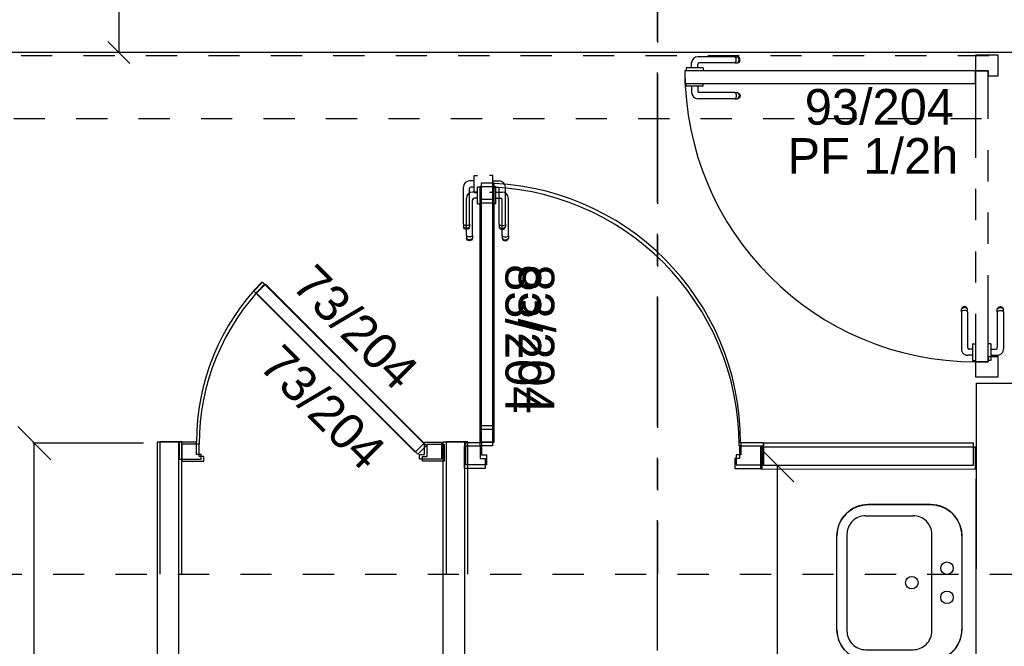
# Model space of a CAD drawing. Header units: millimetres. Extents: x -15 to 127, y -65 to 67.
# Tile 206 of 256: x 9.41 to 12.56, y 20.29 to 22.3. Entities that reach past the tile are written whole.
import ezdxf

# ---------------------------------------------------------------- set-up
doc = ezdxf.new("R2010")
doc.units = ezdxf.units.MM
doc.header["$MEASUREMENT"] = 0
for name, pattern in [('PC_DASH_1', [0.638889, 0.277778, -0.083333, 0.055556, -0.083333, 0.055556, -0.083333]), ('PC_DASH_2', [0.125, 0.055556, -0.069444]), ('PC_DASH_4', [0.638889, 0.416667, -0.083333, 0.055556, -0.083333]), ('PC_DASH_5', [0.069444, 0.027778, -0.041667]), ('PC_DASH_6', [0.638889, 0.416667, -0.083333, 0.055556, -0.083333])]:
    doc.linetypes.add(name, pattern=pattern)
doc.layers.add('structure rdc', color=7, linetype='Continuous')
doc.styles.get("Standard").update_dxf_attribs({"font": 'BKANT.TTF'})

# ---------------------------------------------------------------- blocks, each defined once
blk = doc.blocks.new('PD_8973')
at = {"layer": 'structure rdc', "color": 0}
for p, q in [((11.5835, -24.1626), (11.5835, -24.1474)), ((11.6032, -24.1626), (11.6032, -24.1521)), ((11.7225, -24.1274), (11.6035, -24.1274)), ((11.7225, -24.1471), (11.6082, -24.1471)), ((11.7225, -24.1274), (11.7286, -24.1274)), ((11.7225, -24.1471), (11.7286, -24.1471)), ((11.7255, -24.1308), (11.7242, -24.1286)), ((11.7242, -24.1459), (11.7255, -24.1437)), ((11.7264, -24.1338), (11.7255, -24.1308)), ((11.7255, -24.1437), (11.7264, -24.1407)), ((11.7268, -24.1373), (11.7264, -24.1338)), ((11.7264, -24.1407), (11.7268, -24.1373)), ((11.7286, -24.1274), (11.7308, -24.1274)), ((11.7286, -24.1471), (11.7308, -24.1471)), ((11.7341, -24.1286), (11.7308, -24.1274)), ((11.7308, -24.1471), (11.7341, -24.1459)), ((11.734, -24.1308), (11.7316, -24.1286)), ((11.7316, -24.1459), (11.734, -24.1437)), ((11.7355, -24.1338), (11.734, -24.1308)), ((11.734, -24.1437), (11.7355, -24.1407)), ((11.7368, -24.1308), (11.7341, -24.1286)), ((11.7341, -24.1459), (11.7368, -24.1437)), ((11.7361, -24.1373), (11.7355, -24.1338)), ((11.7355, -24.1407), (11.7361, -24.1373)), ((11.7385, -24.1338), (11.7368, -24.1308)), ((11.7368, -24.1437), (11.7385, -24.1407)), ((11.7391, -24.1373), (11.7385, -24.1338)), ((11.7385, -24.1407), (11.7391, -24.1373)), ((11.5679, -24.1626), (11.5663, -24.1626)), ((11.5663, -24.1626), (11.5663, -24.1627)), ((11.5663, -24.1627), (11.5663, -24.1725)), ((11.5663, -24.1725), (11.5663, -24.1727)), ((11.5726, -24.1626), (11.5679, -24.1626)), ((11.5798, -24.1626), (11.5726, -24.1626)), ((11.5886, -24.1626), (11.5798, -24.1626)), ((11.598, -24.1626), (11.5886, -24.1626)), ((11.6068, -24.1626), (11.598, -24.1626)), ((11.614, -24.1626), (11.6068, -24.1626)), ((11.6187, -24.1626), (11.614, -24.1626)), ((11.6204, -24.1626), (11.6187, -24.1626)), ((11.6204, -24.1626), (11.6204, -24.1627)), ((11.6204, -24.1627), (11.6204, -24.1725)), ((11.6204, -24.1725), (11.6204, -24.1727))]:
    blk.add_line(p, q, dxfattribs=at)
for centre, radius in [((11.6035, -24.1474), 0.02), ((11.6082, -24.1521), 0.00501)]:
    blk.add_arc(centre, radius, 90, 180, dxfattribs=at)
blk = doc.blocks.new('PD_8974')
at = {"layer": 'structure rdc', "color": 0}
for p, q in [((11.5663, -24.2118), (11.5663, -24.2117)), ((11.5663, -24.2216), (11.5663, -24.2118)), ((11.6204, -24.2118), (11.6204, -24.2117)), ((11.6204, -24.2216), (11.6204, -24.2118)), ((11.5663, -24.2217), (11.5663, -24.2216)), ((11.5679, -24.2217), (11.5663, -24.2217)), ((11.5726, -24.2217), (11.5679, -24.2217)), ((11.5798, -24.2217), (11.5726, -24.2217)), ((11.5886, -24.2217), (11.5798, -24.2217)), ((11.5835, -24.2217), (11.5835, -24.242)), ((11.598, -24.2217), (11.5886, -24.2217)), ((11.6068, -24.2217), (11.598, -24.2217)), ((11.6032, -24.2217), (11.6032, -24.2373)), ((11.614, -24.2217), (11.6068, -24.2217)), ((11.7225, -24.2423), (11.6082, -24.2423)), ((11.6187, -24.2217), (11.614, -24.2217)), ((11.6204, -24.2217), (11.6187, -24.2217)), ((11.6204, -24.2217), (11.6204, -24.2216)), ((11.7225, -24.2423), (11.7286, -24.2423)), ((11.7242, -24.2435), (11.7255, -24.2458)), ((11.7255, -24.2458), (11.7264, -24.2488)), ((11.7264, -24.2488), (11.7268, -24.2522)), ((11.7286, -24.2423), (11.7308, -24.2423)), ((11.7308, -24.2423), (11.7341, -24.2435)), ((11.7316, -24.2435), (11.734, -24.2458)), ((11.734, -24.2458), (11.7355, -24.2488)), ((11.7341, -24.2435), (11.7368, -24.2458)), ((11.7355, -24.2488), (11.7361, -24.2522)), ((11.7368, -24.2458), (11.7385, -24.2488)), ((11.7385, -24.2488), (11.7391, -24.2522)), ((11.7225, -24.2621), (11.6035, -24.2621)), ((11.7225, -24.2621), (11.7286, -24.2621)), ((11.7255, -24.2586), (11.7242, -24.2609)), ((11.7264, -24.2556), (11.7255, -24.2586)), ((11.7268, -24.2522), (11.7264, -24.2556)), ((11.7286, -24.2621), (11.7308, -24.2621)), ((11.7341, -24.2609), (11.7308, -24.2621)), ((11.734, -24.2586), (11.7316, -24.2609)), ((11.7355, -24.2556), (11.734, -24.2586)), ((11.7368, -24.2586), (11.7341, -24.2609)), ((11.7361, -24.2522), (11.7355, -24.2556)), ((11.7385, -24.2556), (11.7368, -24.2586)), ((11.7391, -24.2522), (11.7385, -24.2556))]:
    blk.add_line(p, q, dxfattribs=at)
for centre, radius in [((11.6035, -24.242), 0.02), ((11.6082, -24.2373), 0.00501)]:
    blk.add_arc(centre, radius, 180, 270, dxfattribs=at)
blk = doc.blocks.new('PD_8972')
at = {"layer": 'structure rdc'}
for name in ['PD_8973', 'PD_8974']:
    blk.add_blockref(name, (0, 0), dxfattribs=at)
blk = doc.blocks.new('PD_8977')
at = {"layer": 'structure rdc', "color": 0, "linetype": 'PC_DASH_1'}
for p, q in [((12.4491, -24.9323), (12.4479, -24.9355)), ((12.4479, -24.9377), (12.4479, -24.9355)), ((12.4479, -24.9439), (12.4479, -24.9377)), ((12.4479, -24.9439), (12.4479, -25.0629)), ((12.4514, -24.9296), (12.4491, -24.9323)), ((12.4514, -24.9324), (12.4491, -24.9348)), ((12.4514, -24.9408), (12.4491, -24.9422)), ((12.4544, -24.9279), (12.4514, -24.9296)), ((12.4544, -24.9309), (12.4514, -24.9324)), ((12.4544, -24.9399), (12.4514, -24.9408)), ((12.4578, -24.9273), (12.4544, -24.9279)), ((12.4578, -24.9303), (12.4544, -24.9309)), ((12.4578, -24.9396), (12.4544, -24.9399)), ((12.4612, -24.9279), (12.4578, -24.9273)), ((12.4612, -24.9309), (12.4578, -24.9303)), ((12.4612, -24.9399), (12.4578, -24.9396)), ((12.4642, -24.9296), (12.4612, -24.9279)), ((12.4642, -24.9324), (12.4612, -24.9309)), ((12.4642, -24.9408), (12.4612, -24.9399)), ((12.4665, -24.9323), (12.4642, -24.9296)), ((12.4665, -24.9348), (12.4642, -24.9324)), ((12.4665, -24.9422), (12.4642, -24.9408)), ((12.4677, -24.9355), (12.4665, -24.9323)), ((12.4677, -24.9377), (12.4677, -24.9355)), ((12.4677, -24.9439), (12.4677, -24.9377)), ((12.4677, -24.9439), (12.4677, -25.0582)), ((12.4832, -25.0632), (12.4727, -25.0632)), ((12.4832, -25.046), (12.4832, -25.0476)), ((12.4832, -25.046), (12.4833, -25.046)), ((12.4832, -25.0476), (12.4832, -25.0523)), ((12.4832, -25.0523), (12.4832, -25.0595)), ((12.4832, -25.0595), (12.4832, -25.0683)), ((12.4832, -25.0683), (12.4832, -25.0777)), ((12.4833, -25.046), (12.4931, -25.046)), ((12.4931, -25.046), (12.4932, -25.046)), ((12.4832, -25.0829), (12.468, -25.0829)), ((12.4832, -25.0777), (12.4832, -25.0866)), ((12.4832, -25.0866), (12.4832, -25.0938)), ((12.4832, -25.0938), (12.4832, -25.0984)), ((12.4832, -25.0984), (12.4832, -25.1001)), ((12.4832, -25.1001), (12.4833, -25.1001)), ((12.4833, -25.1001), (12.4931, -25.1001)), ((12.4931, -25.1001), (12.4932, -25.1001))]:
    blk.add_line(p, q, dxfattribs=at)
for centre, radius in [((12.468, -25.0629), 0.02), ((12.4727, -25.0582), 0.00501)]:
    blk.add_arc(centre, radius, 180, 270, dxfattribs=at)
blk = doc.blocks.new('PD_8978')
at = {"layer": 'structure rdc', "color": 0, "linetype": 'PC_DASH_1'}
for p, q in [((12.5629, -24.9355), (12.5641, -24.9323)), ((12.5629, -24.9377), (12.5629, -24.9355)), ((12.5629, -24.9439), (12.5629, -24.9377)), ((12.5629, -24.9439), (12.5629, -25.0582)), ((12.5641, -24.9323), (12.5663, -24.9296)), ((12.5641, -24.9348), (12.5663, -24.9324)), ((12.5641, -24.9422), (12.5663, -24.9408)), ((12.5663, -24.9296), (12.5693, -24.9279)), ((12.5663, -24.9324), (12.5693, -24.9309)), ((12.5663, -24.9408), (12.5693, -24.9399)), ((12.5693, -24.9279), (12.5727, -24.9273)), ((12.5693, -24.9309), (12.5727, -24.9303)), ((12.5693, -24.9399), (12.5727, -24.9396)), ((12.5727, -24.9273), (12.5761, -24.9279)), ((12.5727, -24.9303), (12.5761, -24.9309)), ((12.5727, -24.9396), (12.5761, -24.9399)), ((12.5761, -24.9279), (12.5792, -24.9296)), ((12.5761, -24.9309), (12.5792, -24.9324)), ((12.5761, -24.9399), (12.5792, -24.9408)), ((12.5792, -24.9296), (12.5814, -24.9323)), ((12.5792, -24.9324), (12.5814, -24.9348)), ((12.5792, -24.9408), (12.5814, -24.9422)), ((12.5814, -24.9323), (12.5826, -24.9355)), ((12.5826, -24.9377), (12.5826, -24.9355)), ((12.5826, -24.9439), (12.5826, -24.9377)), ((12.5826, -24.9439), (12.5826, -25.0629)), ((12.5323, -25.046), (12.5322, -25.046)), ((12.5421, -25.046), (12.5323, -25.046)), ((12.5422, -25.046), (12.5421, -25.046)), ((12.5422, -25.046), (12.5422, -25.0476)), ((12.5422, -25.0476), (12.5422, -25.0523)), ((12.5422, -25.0523), (12.5422, -25.0595)), ((12.5422, -25.0595), (12.5422, -25.0683)), ((12.5422, -25.0632), (12.5579, -25.0632)), ((12.5422, -25.0683), (12.5422, -25.0777)), ((12.5323, -25.1001), (12.5322, -25.1001)), ((12.5421, -25.1001), (12.5323, -25.1001)), ((12.5422, -25.1001), (12.5421, -25.1001)), ((12.5422, -25.0777), (12.5422, -25.0866)), ((12.5422, -25.0829), (12.5626, -25.0829)), ((12.5422, -25.0866), (12.5422, -25.0938)), ((12.5422, -25.0938), (12.5422, -25.0984)), ((12.5422, -25.0984), (12.5422, -25.1001))]:
    blk.add_line(p, q, dxfattribs=at)
for centre, radius in [((12.5579, -25.0582), 0.00501), ((12.5626, -25.0629), 0.02)]:
    blk.add_arc(centre, radius, 270, 0, dxfattribs=at)
blk = doc.blocks.new('PD_8976')
at = {"layer": 'structure rdc'}
for name in ['PD_8977', 'PD_8978']:
    blk.add_blockref(name, (0, 0), dxfattribs=at)
blk = doc.blocks.new('PD_8975')
at = {"layer": 'structure rdc', "color": 0, "linetype": 'PC_DASH_1'}
blk.add_lwpolyline([(12.4932, -25.1041), (12.5332, -25.1041), (12.5332, -24.1728), (12.4932, -24.1728), (12.4932, -25.1041)], dxfattribs=at)
at = {"layer": 'structure rdc'}
blk.add_blockref('PD_8976', (0, 0), dxfattribs=at)
blk = doc.blocks.new('PD_8991')
at = {"layer": 'structure rdc', "color": 0}
for p, q in [((10.8975, -24.5609), (10.8824, -24.5609)), ((10.8975, -24.5454), (10.8975, -24.5437)), ((10.8975, -24.5437), (10.8977, -24.5437)), ((10.8975, -24.5501), (10.8975, -24.5454)), ((10.8975, -24.5573), (10.8975, -24.5501)), ((10.8975, -24.5661), (10.8975, -24.5573)), ((10.8975, -24.5755), (10.8975, -24.5661)), ((10.8977, -24.5437), (10.9075, -24.5437)), ((10.9075, -24.5437), (10.9076, -24.5437)), ((10.8623, -24.6999), (10.8623, -24.5809)), ((10.882, -24.6999), (10.882, -24.5856)), ((10.8975, -24.5806), (10.8871, -24.5806)), ((10.8975, -24.5843), (10.8975, -24.5755)), ((10.8975, -24.5915), (10.8975, -24.5843)), ((10.8975, -24.5962), (10.8975, -24.5915)), ((10.8975, -24.5978), (10.8975, -24.5962)), ((10.8975, -24.5978), (10.8977, -24.5978)), ((10.8977, -24.5978), (10.9075, -24.5978)), ((10.9075, -24.5978), (10.9076, -24.5978)), ((10.8623, -24.6999), (10.8623, -24.7061)), ((10.8623, -24.7061), (10.8623, -24.7083)), ((10.8635, -24.7115), (10.8623, -24.7083)), ((10.8657, -24.703), (10.8635, -24.7016)), ((10.8657, -24.7114), (10.8635, -24.709)), ((10.8657, -24.7142), (10.8635, -24.7115)), ((10.8688, -24.7039), (10.8657, -24.703)), ((10.8688, -24.713), (10.8657, -24.7114)), ((10.8688, -24.7159), (10.8657, -24.7142)), ((10.8722, -24.7042), (10.8688, -24.7039)), ((10.8722, -24.7135), (10.8688, -24.713)), ((10.8722, -24.7166), (10.8688, -24.7159)), ((10.8756, -24.7039), (10.8722, -24.7042)), ((10.8756, -24.713), (10.8722, -24.7135)), ((10.8756, -24.7159), (10.8722, -24.7166)), ((10.8786, -24.703), (10.8756, -24.7039)), ((10.8786, -24.7114), (10.8756, -24.713)), ((10.8786, -24.7142), (10.8756, -24.7159)), ((10.8809, -24.7016), (10.8786, -24.703)), ((10.8809, -24.709), (10.8786, -24.7114)), ((10.8809, -24.7115), (10.8786, -24.7142)), ((10.882, -24.7083), (10.8809, -24.7115)), ((10.882, -24.6999), (10.882, -24.7061)), ((10.882, -24.7061), (10.882, -24.7083))]:
    blk.add_line(p, q, dxfattribs=at)
for centre, radius in [((10.8824, -24.5809), 0.02), ((10.8871, -24.5856), 0.00501)]:
    blk.add_arc(centre, radius, 90, 180, dxfattribs=at)
blk = doc.blocks.new('PD_8992')
at = {"layer": 'structure rdc', "color": 0}
for p, q in [((10.9467, -24.5437), (10.9466, -24.5437)), ((10.9565, -24.5437), (10.9467, -24.5437)), ((10.9566, -24.5437), (10.9565, -24.5437)), ((10.9566, -24.5454), (10.9566, -24.5437)), ((10.9566, -24.5501), (10.9566, -24.5454)), ((10.9566, -24.5573), (10.9566, -24.5501)), ((10.9566, -24.5661), (10.9566, -24.5573)), ((10.9566, -24.5609), (10.9769, -24.5609)), ((10.9566, -24.5755), (10.9566, -24.5661)), ((10.9467, -24.5978), (10.9466, -24.5978)), ((10.9565, -24.5978), (10.9467, -24.5978)), ((10.9566, -24.5978), (10.9565, -24.5978)), ((10.9566, -24.5843), (10.9566, -24.5755)), ((10.9566, -24.5806), (10.9722, -24.5806)), ((10.9566, -24.5915), (10.9566, -24.5843)), ((10.9566, -24.5962), (10.9566, -24.5915)), ((10.9566, -24.5978), (10.9566, -24.5962)), ((10.9772, -24.6999), (10.9772, -24.5856)), ((10.997, -24.6999), (10.997, -24.5809)), ((10.9772, -24.6999), (10.9772, -24.7061)), ((10.9772, -24.7061), (10.9772, -24.7083)), ((10.9772, -24.7083), (10.9784, -24.7115)), ((10.9784, -24.7016), (10.9807, -24.703)), ((10.9784, -24.709), (10.9807, -24.7114)), ((10.9784, -24.7115), (10.9807, -24.7142)), ((10.9807, -24.703), (10.9837, -24.7039)), ((10.9807, -24.7114), (10.9837, -24.713)), ((10.9807, -24.7142), (10.9837, -24.7159)), ((10.9837, -24.7039), (10.9871, -24.7042)), ((10.9837, -24.713), (10.9871, -24.7135)), ((10.9837, -24.7159), (10.9871, -24.7166)), ((10.9871, -24.7042), (10.9905, -24.7039)), ((10.9871, -24.7135), (10.9905, -24.713)), ((10.9871, -24.7166), (10.9905, -24.7159)), ((10.9905, -24.7039), (10.9935, -24.703)), ((10.9905, -24.713), (10.9935, -24.7114)), ((10.9905, -24.7159), (10.9935, -24.7142)), ((10.9935, -24.703), (10.9958, -24.7016)), ((10.9935, -24.7114), (10.9958, -24.709)), ((10.9935, -24.7142), (10.9958, -24.7115)), ((10.9958, -24.7115), (10.997, -24.7083)), ((10.997, -24.6999), (10.997, -24.7061)), ((10.997, -24.7061), (10.997, -24.7083))]:
    blk.add_line(p, q, dxfattribs=at)
for centre, radius in [((10.9769, -24.5809), 0.02), ((10.9722, -24.5856), 0.00501)]:
    blk.add_arc(centre, radius, 0, 90, dxfattribs=at)
blk = doc.blocks.new('PD_8993')
at = {"layer": 'structure rdc', "color": 0}
for p, q in [((11.7376, -25.3734), (11.8097, -25.3734)), ((11.8097, -25.4455), (11.8097, -25.3734)), ((11.7217, -25.4455), (11.8097, -25.4455))]:
    blk.add_line(p, q, dxfattribs=at)
blk.add_lwpolyline([(11.7376, -25.3734), (11.7376, -25.4135), (11.7217, -25.4135), (11.7217, -25.4455), (11.7376, -25.4455)], dxfattribs=at)
blk = doc.blocks.new('PD_8994')
at = {"layer": 'structure rdc', "color": 0}
for points in [[(10.9464, -24.5963), (10.9063, -24.5963), (10.9063, -24.5428), (10.9464, -24.5428), (10.9464, -24.5963)], [(10.9464, -25.3728), (10.9063, -25.3728), (10.9063, -25.3192), (10.9464, -25.3192), (10.9464, -25.3728)]]:
    blk.add_lwpolyline(points, dxfattribs=at)
blk = doc.blocks.new('PD_4551')
at = {"layer": 'structure rdc', "color": 0}
for p, q in [((13.0078, -5.5611), (12.8078, -5.5611)), ((12.7998, -5.5965), (12.9518, -5.5966)), ((12.7078, -5.961), (12.7078, -5.661)), ((12.7398, -5.6565), (12.7398, -5.9656)), ((13.0118, -5.9656), (13.0118, -5.6566)), ((13.1078, -5.6611), (13.1078, -5.9611)), ((12.7998, -6.0256), (12.9518, -6.0256)), ((13.0077, -6.0611), (12.8077, -6.0611))]:
    blk.add_line(p, q, dxfattribs=at)
blk.add_lwpolyline([(13.0077, -6.0611), (12.8077, -6.0611), (12.7904, -6.0595), (12.7735, -6.055), (12.7578, -6.0477), (12.7435, -6.0377), (12.7312, -6.0253), (12.7212, -6.011), (12.7138, -5.9952), (12.7093, -5.9784), (12.7078, -5.961), (12.7078, -5.961), (12.7078, -5.661), (12.7093, -5.6437), (12.7139, -5.6268), (12.7212, -5.611), (12.7312, -5.5968), (12.7436, -5.5844), (12.7578, -5.5744), (12.7736, -5.5671), (12.7905, -5.5626), (12.8078, -5.5611), (12.8078, -5.5611), (13.0078, -5.5611), (13.0252, -5.5626), (13.042, -5.5671), (13.0578, -5.5745), (13.0721, -5.5845), (13.0844, -5.5968), (13.0944, -5.6111), (13.1018, -5.6269), (13.1063, -5.6438), (13.1078, -5.6611), (13.1078, -5.6611), (13.1078, -5.9611), (13.1062, -5.9785), (13.1017, -5.9953), (13.0944, -6.0111), (13.0844, -6.0254), (13.072, -6.0377), (13.0577, -6.0477), (13.042, -6.0551), (13.0251, -6.0596), (13.0077, -6.0611), (13.0077, -6.0611)], dxfattribs=at)
for centre in [(13.0602, -5.7644), (12.9478, -5.8111), (13.0602, -5.8578)]:
    blk.add_circle(centre, 0.02, dxfattribs=at)
for centre, radius, start, end in [((12.8078, -5.6611), 0.1, 89.9892, 179.9895), ((13.0078, -5.6611), 0.1, 359.9886, 89.9889), ((12.7998, -5.6565), 0.06, 89.9892, 179.9894), ((12.9518, -5.6566), 0.06, 359.9886, 89.9889), ((12.8078, -5.9611), 0.1, 179.9886, 269.9889), ((12.7998, -5.9656), 0.06, 179.9886, 269.9889), ((12.9518, -5.9656), 0.06, 269.9886, 359.9889), ((13.0078, -5.9611), 0.1, 269.9886, 359.9889)]:
    blk.add_arc(centre, radius, start, end, dxfattribs=at)
blk = doc.blocks.new('PD_4554')
at = {"layer": 'structure rdc', "color": 0}
for p, q in [((11.5464, -4.5091), (11.5464, -4.5075)), ((11.5464, -4.5075), (11.5465, -4.5075)), ((11.5464, -4.5138), (11.5464, -4.5091)), ((11.5465, -4.5075), (11.5563, -4.5075)), ((11.5563, -4.5075), (11.5564, -4.5075)), ((11.5464, -4.5246), (11.5312, -4.5246)), ((11.5464, -4.521), (11.5464, -4.5138)), ((11.5464, -4.5298), (11.5464, -4.521)), ((11.5464, -4.5392), (11.5464, -4.5298)), ((11.5464, -4.548), (11.5464, -4.5392)), ((11.5112, -4.6637), (11.5112, -4.5447)), ((11.5309, -4.6637), (11.5309, -4.5494)), ((11.5464, -4.5444), (11.5359, -4.5444)), ((11.5464, -4.5552), (11.5464, -4.548)), ((11.5464, -4.5599), (11.5464, -4.5552)), ((11.5464, -4.5615), (11.5464, -4.5599)), ((11.5464, -4.5615), (11.5465, -4.5615)), ((11.5465, -4.5615), (11.5563, -4.5615)), ((11.5563, -4.5615), (11.5564, -4.5615)), ((11.5112, -4.6637), (11.5112, -4.6698)), ((11.5146, -4.6667), (11.5124, -4.6653)), ((11.5176, -4.6676), (11.5146, -4.6667)), ((11.5275, -4.6667), (11.5245, -4.6676)), ((11.5297, -4.6653), (11.5275, -4.6667)), ((11.5309, -4.6637), (11.5309, -4.6698)), ((11.5112, -4.6698), (11.5112, -4.672)), ((11.5124, -4.6753), (11.5112, -4.672)), ((11.5146, -4.6751), (11.5124, -4.6727)), ((11.5146, -4.6779), (11.5124, -4.6753)), ((11.5176, -4.6767), (11.5146, -4.6751)), ((11.5176, -4.6797), (11.5146, -4.6779)), ((11.521, -4.6679), (11.5176, -4.6676)), ((11.521, -4.6772), (11.5176, -4.6767)), ((11.521, -4.6803), (11.5176, -4.6797)), ((11.5245, -4.6676), (11.521, -4.6679)), ((11.5245, -4.6767), (11.521, -4.6772)), ((11.5245, -4.6797), (11.521, -4.6803)), ((11.5275, -4.6751), (11.5245, -4.6767)), ((11.5275, -4.6779), (11.5245, -4.6797)), ((11.5297, -4.6727), (11.5275, -4.6751)), ((11.5297, -4.6753), (11.5275, -4.6779)), ((11.5309, -4.672), (11.5297, -4.6753)), ((11.5309, -4.6698), (11.5309, -4.672))]:
    blk.add_line(p, q, dxfattribs=at)
for centre, radius in [((11.5312, -4.5447), 0.02), ((11.5359, -4.5494), 0.00501)]:
    blk.add_arc(centre, radius, 90, 180, dxfattribs=at)
blk = doc.blocks.new('PD_4555')
at = {"layer": 'structure rdc', "color": 0}
for p, q in [((11.5956, -4.5075), (11.5955, -4.5075)), ((11.6054, -4.5075), (11.5956, -4.5075)), ((11.6055, -4.5075), (11.6054, -4.5075)), ((11.6055, -4.5091), (11.6055, -4.5075)), ((11.6055, -4.5138), (11.6055, -4.5091)), ((11.6055, -4.521), (11.6055, -4.5138)), ((11.6055, -4.5298), (11.6055, -4.521)), ((11.6055, -4.5246), (11.6258, -4.5246)), ((11.6055, -4.5392), (11.6055, -4.5298)), ((11.6055, -4.548), (11.6055, -4.5392)), ((11.5956, -4.5615), (11.5955, -4.5615)), ((11.6054, -4.5615), (11.5956, -4.5615)), ((11.6055, -4.5615), (11.6054, -4.5615)), ((11.6055, -4.5444), (11.6211, -4.5444)), ((11.6055, -4.5552), (11.6055, -4.548)), ((11.6055, -4.5599), (11.6055, -4.5552)), ((11.6055, -4.5615), (11.6055, -4.5599)), ((11.6261, -4.6637), (11.6261, -4.5494)), ((11.6458, -4.6637), (11.6458, -4.5447)), ((11.6261, -4.6637), (11.6261, -4.6698)), ((11.6273, -4.6653), (11.6295, -4.6667)), ((11.6295, -4.6667), (11.6325, -4.6676)), ((11.6394, -4.6676), (11.6424, -4.6667)), ((11.6424, -4.6667), (11.6446, -4.6653)), ((11.6458, -4.6637), (11.6458, -4.6698)), ((11.6261, -4.6698), (11.6261, -4.672)), ((11.6261, -4.672), (11.6273, -4.6753)), ((11.6273, -4.6727), (11.6295, -4.6751)), ((11.6273, -4.6753), (11.6295, -4.6779)), ((11.6295, -4.6751), (11.6325, -4.6767)), ((11.6295, -4.6779), (11.6325, -4.6797)), ((11.6325, -4.6676), (11.636, -4.6679)), ((11.6325, -4.6767), (11.636, -4.6772)), ((11.6325, -4.6797), (11.636, -4.6803)), ((11.636, -4.6679), (11.6394, -4.6676)), ((11.636, -4.6772), (11.6394, -4.6767)), ((11.636, -4.6803), (11.6394, -4.6797)), ((11.6394, -4.6767), (11.6424, -4.6751)), ((11.6394, -4.6797), (11.6424, -4.6779)), ((11.6424, -4.6751), (11.6446, -4.6727)), ((11.6424, -4.6779), (11.6446, -4.6753)), ((11.6446, -4.6753), (11.6458, -4.672)), ((11.6458, -4.6698), (11.6458, -4.672))]:
    blk.add_line(p, q, dxfattribs=at)
for centre, radius in [((11.6258, -4.5447), 0.02), ((11.6211, -4.5494), 0.00501)]:
    blk.add_arc(centre, radius, 0, 90, dxfattribs=at)
blk = doc.blocks.new('PD_4553')
at = {"layer": 'structure rdc'}
for name in ['PD_4554', 'PD_4555']:
    blk.add_blockref(name, (0, 0), dxfattribs=at)
blk = doc.blocks.new('PD_4557')
at = {"layer": 'structure rdc', "color": 0}
for p, q in [((12.4005, -5.3619), (12.4726, -5.3619)), ((12.4726, -5.434), (12.4726, -5.3619)), ((12.3846, -5.434), (12.4726, -5.434))]:
    blk.add_line(p, q, dxfattribs=at)
blk.add_lwpolyline([(12.4005, -5.3619), (12.4005, -5.402), (12.3846, -5.402), (12.3846, -5.434), (12.4005, -5.434)], dxfattribs=at)
blk = doc.blocks.new('PD_4558')
at = {"layer": 'structure rdc', "color": 0}
for points in [[(11.6092, -4.5849), (11.5692, -4.5849), (11.5692, -4.5313), (11.6092, -4.5313), (11.6092, -4.5849)], [(11.6092, -5.3613), (11.5692, -5.3613), (11.5692, -5.3078), (11.6092, -5.3078), (11.6092, -5.3613)]]:
    blk.add_lwpolyline(points, dxfattribs=at)
blk = doc.blocks.new('PD_4556')
at = {"layer": 'structure rdc', "color": 0}
blk.add_line((11.5191, -5.434), (11.5191, -5.3619), dxfattribs=at)
for points in [[(11.5692, -4.5309), (11.6092, -4.5309), (11.6092, -5.3619), (11.5692, -5.3619), (11.5692, -4.5309)], [(11.5692, -5.402), (11.5851, -5.402), (11.5851, -5.434), (11.5191, -5.434), (11.5191, -5.3619), (11.5692, -5.3619), (11.5692, -5.402)]]:
    blk.add_lwpolyline(points, dxfattribs=at)
blk.add_arc((11.5692, -5.3619), 0.83, 0, 90, dxfattribs=at)
at = {"layer": 'structure rdc'}
for name in ['PD_4558', 'PD_4557']:
    blk.add_blockref(name, (0, 0), dxfattribs=at)
blk = doc.blocks.new('PD_4560')
at = {"layer": 'structure rdc', "color": 0}
for p, q in [((12.464, -5.3828), (12.5698, -5.4886)), ((12.5169, -7.0357), (12.5169, -5.4357)), ((12.5698, -7.0886), (12.464, -6.9828))]:
    blk.add_line(p, q, dxfattribs=at)
at = {"layer": 'structure rdc', "color": 0, "insert": (12.217, -6.3029), "char_height": 0.152135, "width": 0.352778, "attachment_point": 2, "rotation": 90}
blk.add_mtext('{\\fArial|b0|i0|c0|p34;\\W0.98;160}', dxfattribs=at)
blk = doc.blocks.new('PD_4559')
at = {"layer": 'structure rdc', "color": 0}
for p, q in [((12.8258, -5.4357), (12.5119, -5.4357)), ((12.4662, -7.0357), (12.5219, -7.0357))]:
    blk.add_line(p, q, dxfattribs=at)
at = {"layer": 'structure rdc'}
blk.add_blockref('PD_4560', (0, 0), dxfattribs=at)
blk = doc.blocks.new('PD_4562')
at = {"layer": 'structure rdc', "color": 0}
for points in [[(10.8402, -4.8774), (10.8684, -4.8492), (11.3846, -5.3653), (11.3564, -5.3936), (10.8402, -4.8774)], [(10.6013, -5.361), (10.6013, -5.416), (10.6713, -5.416), (10.6713, -5.401), (10.6563, -5.401), (10.6563, -5.361), (10.6013, -5.361)], [(11.4413, -5.361), (11.4413, -5.416), (11.3713, -5.416), (11.3713, -5.401), (11.3863, -5.401), (11.3863, -5.361), (11.4413, -5.361)]]:
    blk.add_lwpolyline(points, dxfattribs=at)
blk.add_arc((11.3863, -5.361), 0.73, 135.3329, 180, dxfattribs=at)
at = {"layer": 'structure rdc', "color": 0, "insert": (10.9329, -5.0402), "char_height": 0.114102, "width": 0.493889, "attachment_point": 1, "rotation": 315}
blk.add_mtext('{\\fArial|b0|i0|c0|p34;\\W0.98;73/204}', dxfattribs=at)
blk = doc.blocks.new('PD_4564')
at = {"layer": 'structure rdc', "color": 0}
for p, q in [((10.0841, -5.3115), (10.19, -5.4174)), ((10.137, -7.0342), (10.137, -5.3645)), ((10.19, -7.0871), (10.0841, -6.9813))]:
    blk.add_line(p, q, dxfattribs=at)
at = {"layer": 'structure rdc', "color": 0, "insert": (10.0841, -6.2666), "char_height": 0.152135, "width": 0.352778, "attachment_point": 2, "rotation": 270}
blk.add_mtext('{\\fArial|b0|i0|c0|p34;\\W0.98;167}', dxfattribs=at)
blk = doc.blocks.new('PD_4563')
at = {"layer": 'structure rdc', "color": 0}
for p, q in [((10.4869, -5.3645), (10.132, -5.3645)), ((10.1142, -7.0342), (10.142, -7.0342))]:
    blk.add_line(p, q, dxfattribs=at)
at = {"layer": 'structure rdc'}
blk.add_blockref('PD_4564', (0, 0), dxfattribs=at)
blk = doc.blocks.new('PD_4550')
at = {"layer": 'structure rdc', "color": 0}
for p, q in [((10.5302, -5.361), (10.5299, -7.0354)), ((10.6002, -5.361), (10.5302, -5.361)), ((10.6001, -6.0511), (10.6002, -5.361)), ((11.516, -5.361), (11.446, -5.361)), ((11.446, -5.361), (11.446, -6.051)), ((11.5159, -6.1209), (11.516, -5.361))]:
    blk.add_line(p, q, dxfattribs=at)
blk.add_lwpolyline([(12.4726, -5.3643), (12.4725, -5.4343), (13.1454, -5.4347), (13.1454, -5.3647), (12.4726, -5.3643)], dxfattribs=at)
at = {"layer": 'structure rdc'}
for name in ['PD_4553', 'PD_4556', 'PD_4562', 'PD_4563', 'PD_4559', 'PD_4551']:
    blk.add_blockref(name, (0, 0), dxfattribs=at)
at = {"layer": 'structure rdc', "color": 0, "insert": (11.7602, -4.7478), "char_height": 0.114102, "width": 0.529167, "attachment_point": 1, "rotation": 270}
blk.add_mtext('{\\fArial|b0|i0|c0|p34;\\W0.98; 83/204}', dxfattribs=at)
blk = doc.blocks.new('PD_4549')
at = {"layer": 'structure rdc'}
blk.add_blockref('PD_4550', (0, 0), dxfattribs=at)
blk = doc.blocks.new('PD_4808')
at = {"layer": 'structure rdc', "color": 0}
for p, q in [((11.5561, -4.5609), (11.5409, -4.5609)), ((11.5561, -4.5454), (11.5561, -4.5437)), ((11.5561, -4.5437), (11.5562, -4.5437)), ((11.5561, -4.5501), (11.5561, -4.5454)), ((11.5561, -4.5573), (11.5561, -4.5501)), ((11.5561, -4.5661), (11.5561, -4.5573)), ((11.5561, -4.5755), (11.5561, -4.5661)), ((11.5562, -4.5437), (11.566, -4.5437)), ((11.566, -4.5437), (11.5661, -4.5437)), ((11.5209, -4.6999), (11.5209, -4.5809)), ((11.5406, -4.6999), (11.5406, -4.5856)), ((11.5561, -4.5806), (11.5456, -4.5806)), ((11.5561, -4.5843), (11.5561, -4.5755)), ((11.5561, -4.5915), (11.5561, -4.5843)), ((11.5561, -4.5962), (11.5561, -4.5915)), ((11.5561, -4.5978), (11.5561, -4.5962)), ((11.5561, -4.5978), (11.5562, -4.5978)), ((11.5562, -4.5978), (11.566, -4.5978)), ((11.566, -4.5978), (11.5661, -4.5978)), ((11.5209, -4.6999), (11.5209, -4.7061)), ((11.5209, -4.7061), (11.5209, -4.7083)), ((11.5221, -4.7115), (11.5209, -4.7083)), ((11.5243, -4.703), (11.5221, -4.7016)), ((11.5243, -4.7114), (11.5221, -4.709)), ((11.5243, -4.7142), (11.5221, -4.7115)), ((11.5273, -4.7039), (11.5243, -4.703)), ((11.5273, -4.713), (11.5243, -4.7114)), ((11.5273, -4.7159), (11.5243, -4.7142)), ((11.5307, -4.7042), (11.5273, -4.7039)), ((11.5307, -4.7135), (11.5273, -4.713)), ((11.5307, -4.7166), (11.5273, -4.7159)), ((11.5342, -4.7039), (11.5307, -4.7042)), ((11.5342, -4.713), (11.5307, -4.7135)), ((11.5342, -4.7159), (11.5307, -4.7166)), ((11.5372, -4.703), (11.5342, -4.7039)), ((11.5372, -4.7114), (11.5342, -4.713)), ((11.5372, -4.7142), (11.5342, -4.7159)), ((11.5394, -4.7016), (11.5372, -4.703)), ((11.5394, -4.709), (11.5372, -4.7114)), ((11.5394, -4.7115), (11.5372, -4.7142)), ((11.5406, -4.7083), (11.5394, -4.7115)), ((11.5406, -4.6999), (11.5406, -4.7061)), ((11.5406, -4.7061), (11.5406, -4.7083))]:
    blk.add_line(p, q, dxfattribs=at)
for centre, radius in [((11.5409, -4.5809), 0.02), ((11.5456, -4.5856), 0.00501)]:
    blk.add_arc(centre, radius, 90, 180, dxfattribs=at)
blk = doc.blocks.new('PD_4809')
at = {"layer": 'structure rdc', "color": 0}
for p, q in [((11.6053, -4.5437), (11.6052, -4.5437)), ((11.6151, -4.5437), (11.6053, -4.5437)), ((11.6152, -4.5437), (11.6151, -4.5437)), ((11.6152, -4.5454), (11.6152, -4.5437)), ((11.6152, -4.5501), (11.6152, -4.5454)), ((11.6152, -4.5573), (11.6152, -4.5501)), ((11.6152, -4.5661), (11.6152, -4.5573)), ((11.6152, -4.5609), (11.6355, -4.5609)), ((11.6152, -4.5755), (11.6152, -4.5661)), ((11.6053, -4.5978), (11.6052, -4.5978)), ((11.6151, -4.5978), (11.6053, -4.5978)), ((11.6152, -4.5978), (11.6151, -4.5978)), ((11.6152, -4.5843), (11.6152, -4.5755)), ((11.6152, -4.5806), (11.6308, -4.5806)), ((11.6152, -4.5915), (11.6152, -4.5843)), ((11.6152, -4.5962), (11.6152, -4.5915)), ((11.6152, -4.5978), (11.6152, -4.5962)), ((11.6358, -4.6999), (11.6358, -4.5856)), ((11.6555, -4.6999), (11.6555, -4.5809)), ((11.6358, -4.6999), (11.6358, -4.7061)), ((11.6358, -4.7061), (11.6358, -4.7083)), ((11.6358, -4.7083), (11.637, -4.7115)), ((11.637, -4.7016), (11.6392, -4.703)), ((11.637, -4.709), (11.6392, -4.7114)), ((11.637, -4.7115), (11.6392, -4.7142)), ((11.6392, -4.703), (11.6422, -4.7039)), ((11.6392, -4.7114), (11.6422, -4.713)), ((11.6392, -4.7142), (11.6422, -4.7159)), ((11.6422, -4.7039), (11.6457, -4.7042)), ((11.6422, -4.713), (11.6457, -4.7135)), ((11.6422, -4.7159), (11.6457, -4.7166)), ((11.6457, -4.7042), (11.6491, -4.7039)), ((11.6457, -4.7135), (11.6491, -4.713)), ((11.6457, -4.7166), (11.6491, -4.7159)), ((11.6491, -4.7039), (11.6521, -4.703)), ((11.6491, -4.713), (11.6521, -4.7114)), ((11.6491, -4.7159), (11.6521, -4.7142)), ((11.6521, -4.703), (11.6543, -4.7016)), ((11.6521, -4.7114), (11.6543, -4.709)), ((11.6521, -4.7142), (11.6543, -4.7115)), ((11.6543, -4.7115), (11.6555, -4.7083)), ((11.6555, -4.6999), (11.6555, -4.7061)), ((11.6555, -4.7061), (11.6555, -4.7083))]:
    blk.add_line(p, q, dxfattribs=at)
for centre, radius in [((11.6355, -4.5809), 0.02), ((11.6308, -4.5856), 0.00501)]:
    blk.add_arc(centre, radius, 0, 90, dxfattribs=at)
blk = doc.blocks.new('PD_4807')
at = {"layer": 'structure rdc'}
for name in ['PD_4808', 'PD_4809']:
    blk.add_blockref(name, (0, 0), dxfattribs=at)
blk = doc.blocks.new('PD_5378')
at = {"layer": 'structure rdc', "color": 0}
for p, q in [((10.3722, -3.7688), (10.4428, -3.8393)), ((10.4075, -3.8041), (10.4075, -4.1135)), ((10.4428, -4.1488), (10.3722, -4.0783))]:
    blk.add_line(p, q, dxfattribs=at)
at = {"layer": 'structure rdc', "color": 0, "insert": (10.1443, -3.7468), "char_height": 0.152135, "width": 0.229306, "attachment_point": 2, "rotation": 90}
blk.add_mtext('{\\fArial|b0|i0|c0|p34;\\W0.98;30}', dxfattribs=at)
blk = doc.blocks.new('PD_5377')
at = {"layer": 'structure rdc', "color": 0}
for p, q in [((10.625, -3.8041), (10.4025, -3.8041)), ((10.625, -4.1135), (10.4025, -4.1135))]:
    blk.add_line(p, q, dxfattribs=at)
at = {"layer": 'structure rdc'}
blk.add_blockref('PD_5378', (0, 0), dxfattribs=at)

msp = doc.modelspace()

# ---------------------------------------------------------------- linework, layer by layer
at = {"layer": 'structure rdc', "color": 0, "linetype": 'PC_DASH_6'}
msp.add_line((11.4534, 41.4735), (11.4534, 20.5213), dxfattribs=at)
at = {"layer": 'structure rdc', "color": 0, "linetype": 'PC_DASH_4'}
msp.add_line((11.452, 23.5606), (11.452, 2.1507), dxfattribs=at)
at = {"layer": 'structure rdc', "color": 0, "linetype": 'PC_DASH_2'}
for p, q in [((20.1152, 22.1808), (6.8506, 22.1808)), ((20.1152, 22.1808), (6.8506, 22.1808)), ((20.0918, 21.9796), (6.851, 21.9796)), ((20.0918, 21.9796), (6.851, 21.9796))]:
    msp.add_line(p, q, dxfattribs=at)
at = {"layer": 'structure rdc', "color": 0}
for p, q in [((12.6705, 22.1918), (7.0613, 22.1918)), ((12.6705, 22.1918), (7.0613, 22.1918)), ((12.4745, 20.5213), (12.4748, 21.1333)), ((12.4748, 21.1333), (12.6723, 21.1331)), ((9.9304, 20.9454), (9.8604, 20.9454)), ((9.8604, 20.5213), (9.8604, 20.9454)), ((9.9304, 20.5213), (9.9304, 20.9454)), ((10.8462, 20.9454), (10.7762, 20.9454)), ((10.7762, 20.9454), (10.7762, 20.5213)), ((10.8462, 20.5213), (10.8462, 20.9454)), ((10.8353, 20.8598), (10.8353, 20.9319))]:
    msp.add_line(p, q, dxfattribs=at)
at = {"layer": 'structure rdc', "color": 0, "linetype": 'PC_DASH_5'}
msp.add_line((0.9175, 20.5213), (53.5424, 20.5213), dxfattribs=at)
at = {"layer": 'structure rdc', "color": 0}
for points in [[(12.5127, 22.1326), (12.5127, 22.1167), (12.5447, 22.1167), (12.5447, 22.1827), (12.4726, 22.1827), (12.4726, 22.1326), (12.5127, 22.1326)], [(11.5414, 22.1326), (11.5414, 22.0926), (12.4726, 22.0926), (12.4726, 22.1326), (11.5414, 22.1326)], [(10.8854, 21.7629), (10.9254, 21.7629), (10.9254, 20.9319), (10.8854, 20.9319), (10.8854, 21.7629)], [(10.1693, 21.4215), (10.1976, 21.4498), (10.7138, 20.9336), (10.6855, 20.9054), (10.1693, 21.4215)], [(12.5447, 21.1528), (12.5447, 21.2173), (12.5127, 21.2173), (12.5127, 21.2014), (12.4726, 21.2014), (12.4726, 21.1528), (12.5447, 21.1528)], [(12.6723, 21.1331), (12.6716, 19.9434), (12.4777, 19.9436), (12.4741, 19.9436), (12.4748, 21.1333), (12.6723, 21.1331)], [(9.9305, 20.9379), (9.9305, 20.8829), (10.0005, 20.8829), (10.0005, 20.8979), (9.9855, 20.8979), (9.9855, 20.9379), (9.9305, 20.9379)], [(10.7705, 20.9379), (10.7705, 20.8829), (10.7005, 20.8829), (10.7005, 20.8979), (10.7155, 20.8979), (10.7155, 20.9379), (10.7705, 20.9379)], [(10.8854, 20.8918), (10.9013, 20.8918), (10.9013, 20.8598), (10.8353, 20.8598), (10.8353, 20.9319), (10.8854, 20.9319), (10.8854, 20.8918)], [(11.7839, 20.9285), (11.7838, 20.8585), (12.4719, 20.8581), (12.472, 20.9281), (11.7839, 20.9285)]]:
    msp.add_lwpolyline(points, dxfattribs=at)
for centre, radius, start, end in [((12.4726, 22.1326), 0.9313, 180, 270), ((10.8854, 20.9319), 0.83, 0, 90), ((10.7155, 20.9379), 0.73, 135.3329, 180)]:
    msp.add_arc(centre, radius, start, end, dxfattribs=at)

# ---------------------------------------------------------------- block references
at = {"layer": 'structure rdc'}
for name, p in [('PD_5377', (-0.6795, 26.3053)), ('PD_8972', (-0.0209, 46.3053)), ('PD_8975', (-0.0209, 46.3053)), ('PD_4549', (-0.6795, 26.3053)), ('PD_8991', (-0.0209, 46.3053)), ('PD_4807', (-0.6795, 26.3053)), ('PD_8994', (-0.0209, 46.3053)), ('PD_8992', (-0.0209, 46.3053)), ('PD_8993', (-0.0209, 46.3053))]:
    msp.add_blockref(name, p, dxfattribs=at)

# ---------------------------------------------------------------- texts
at = {"layer": 'structure rdc', "color": 0, "char_height": 0.114102, "attachment_point": 1}
for s, insert, width in [('{\\fArial|b0|i0|c0|p34;\\W0.98;93/204}', (11.9252, 22.0746), 0.493889), ('{\\fArial|b0|i0|c0|p34;\\W0.98;PF 1/2h}', (11.87, 21.9174), 0.564444)]:
    msp.add_mtext(s, dxfattribs=dict(at, insert=insert, width=width))
for s, insert, width, rotation in [('{\\fArial|b0|i0|c0|p34;\\W0.98;73/204}', (10.3583, 21.5216), 0.493889, 315), ('{\\fArial|b0|i0|c0|p34;\\W0.98; 83/204}', (11.123, 21.5565), 0.529167, 270)]:
    msp.add_mtext(s, dxfattribs=dict(at, insert=insert, width=width, rotation=rotation))

doc.saveas('drawing.dxf')
